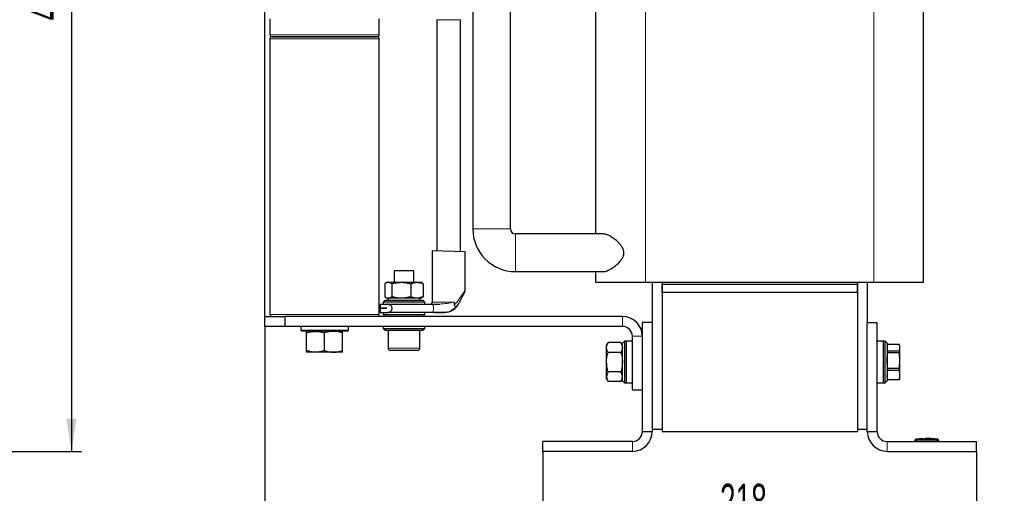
# Model space of a CAD drawing. Header units: millimetres. Extents: x 5 to 418, y 2 to 292.
# Tile 28 of 30: x 156 to 255, y 167 to 215. Entities that reach past the tile are written whole.
import ezdxf

# ---------------------------------------------------------------- set-up
doc = ezdxf.new("R2010")
doc.units = ezdxf.units.MM
doc.layers.add('SLD-0', color=7, linetype='Continuous')
doc.styles.add('SLDTEXTSTYLE0', font='TXT', dxfattribs={"width": 0.605})
doc.dimstyles.new('SLDDIMSTYLE0', dxfattribs={"dimtxt": 3.5, "dimasz": 3.302, "dimexe": 0, "dimexo": 0.0625, "dimgap": 0.875, "dimtad": 1, "dimlfac": 5, "dimrnd": 1e-09, "dimzin": 12, "dimdsep": 46, "dimtxsty": 'SLDTEXTSTYLE0', "dimsah": 1, "dimcen": 0.09, "dimadec": 0, "dimazin": 3, "dimtfac": 1, "dimtofl": 0, "dimtmove": 0, "dimatfit": 3, "dimfxl": 1, "dimfrac": 2, "dimtolj": 1, "dimtzin": 12, "dimarcsym": 0})
doc.dimstyles.new('SLDDIMSTYLE1', dxfattribs={"dimtxt": 3.5, "dimasz": 3.302, "dimexe": 0, "dimexo": 0.0625, "dimgap": 0.875, "dimtad": 1, "dimdec": 0, "dimlfac": 5, "dimrnd": 1e-09, "dimzin": 12, "dimdsep": 46, "dimtxsty": 'SLDTEXTSTYLE0', "dimsah": 1, "dimcen": 0.09, "dimadec": 0, "dimazin": 3, "dimtfac": 1, "dimtofl": 0, "dimtmove": 0, "dimatfit": 3, "dimfxl": 1, "dimfrac": 2, "dimtolj": 1, "dimtzin": 12, "dimarcsym": 0})

# ---------------------------------------------------------------- blocks, each defined once
blk = doc.blocks.new('_D_2')
at = {"layer": 'SLD-0', "color": 7}
for p, q in [((136.376, 265.982), (161.749, 265.982)), ((160.749, 265.982), (160.749, 171.037)), ((151.456, 171.037), (161.749, 171.037))]:
    blk.add_line(p, q, dxfattribs=at)
for points in [[(160.749, 265.982), (160.241, 262.68), (161.257, 262.68)], [(160.749, 171.037), (161.257, 174.339), (160.241, 174.339)]]:
    blk.add_solid(points, dxfattribs=at)
at = {"layer": 'SLD-0', "color": 7, "insert": (156.238, 214.499), "char_height": 3.5, "attachment_point": 1, "rotation": 90, "style": 'SLDTEXTSTYLE0'}
blk.add_mtext('475', dxfattribs=at)
blk = doc.blocks.new('_D_3')
at = {"layer": 'SLD-0', "color": 7}
for p, q in [((208.237, 171.037), (208.237, 162.256)), ((251.897, 171.037), (251.897, 162.256)), ((251.897, 163.256), (208.237, 163.256))]:
    blk.add_line(p, q, dxfattribs=at)
for points in [[(208.237, 163.256), (211.539, 162.748), (211.539, 163.764)], [(251.897, 163.256), (248.595, 163.764), (248.595, 162.748)]]:
    blk.add_solid(points, dxfattribs=at)
at = {"layer": 'SLD-0', "color": 7, "insert": (226.057, 167.768), "char_height": 3.5, "attachment_point": 1, "style": 'SLDTEXTSTYLE0'}
blk.add_mtext('218', dxfattribs=at)
blk = doc.blocks.new('_D_4')
at = {"layer": 'SLD-0', "color": 7}
for p, q in [((180.237, 183.637), (180.237, 155.059)), ((251.897, 171.037), (251.897, 155.059)), ((251.897, 156.059), (180.237, 156.059))]:
    blk.add_line(p, q, dxfattribs=at)
for points in [[(180.237, 156.059), (183.539, 155.551), (183.539, 156.567)], [(251.897, 156.059), (248.595, 156.567), (248.595, 155.551)]]:
    blk.add_solid(points, dxfattribs=at)
at = {"layer": 'SLD-0', "color": 7, "insert": (212.057, 160.571), "char_height": 3.5, "attachment_point": 1, "style": 'SLDTEXTSTYLE0'}
blk.add_mtext('358', dxfattribs=at)
blk = doc.blocks.new('_D_5')
at = {"layer": 'SLD-0', "color": 7}
for p, q in [((180.237, 184.637), (180.237, 272.86)), ((254.697, 265.872), (254.697, 272.86)), ((180.237, 271.86), (254.697, 271.86))]:
    blk.add_line(p, q, dxfattribs=at)
for points in [[(180.237, 271.86), (183.539, 271.352), (183.539, 272.368)], [(254.697, 271.86), (251.395, 272.368), (251.395, 271.352)]]:
    blk.add_solid(points, dxfattribs=at)
at = {"layer": 'SLD-0', "color": 7, "insert": (211.452, 276.372), "char_height": 3.5, "attachment_point": 1, "style": 'SLDTEXTSTYLE0'}
blk.add_mtext('372,3', dxfattribs=at)

msp = doc.modelspace()

# ---------------------------------------------------------------- linework, layer by layer
at = {"color": 7, "linetype": 'Continuous', "lineweight": 25}
for p, q in [((201.1672, 240.4573), (201.1672, 193.4573)), ((204.9672, 193.4573), (204.9672, 240.4573)), ((213.5672, 192.9573), (213.5672, 230.4573)), ((246.5672, 188.0573), (246.5672, 230.4573)), ((180.7372, 214.6373), (180.7372, 213.0373)), ((191.7372, 213.0373), (191.7372, 214.6373)), ((197.5372, 214.5521), (197.5372, 191.2237)), ((199.9372, 191.151), (199.9372, 214.5521)), ((180.7372, 212.6373), (180.7372, 184.8373)), ((180.9372, 212.8373), (191.5372, 212.8373)), ((191.5372, 212.8373), (180.9372, 212.8373)), ((191.7372, 184.8373), (191.7372, 212.6373)), ((214.3097, 192.9573), (205.4672, 192.9573)), ((197.0872, 191.2373), (197.0872, 186.0773)), ((200.3872, 191.1373), (197.0872, 191.2373)), ((200.3872, 187.2329), (200.3872, 191.1373)), ((193.2372, 189.2373), (193.2372, 188.0773)), ((195.2372, 189.2373), (193.2372, 189.2373)), ((195.2372, 188.0773), (195.2372, 189.2373)), ((205.4672, 189.1573), (214.2997, 189.1573)), ((213.5672, 188.0573), (213.5672, 189.1573)), ((192.2985, 187.9255), (192.2985, 186.6292)), ((192.5372, 188.0773), (192.4142, 188.0063)), ((192.5372, 188.0773), (192.6498, 188.0773)), ((192.6498, 188.0773), (193.9704, 188.0773)), ((193.0011, 187.9255), (193.0011, 186.6292)), ((193.9704, 188.0773), (195.5578, 188.0773)), ((194.9398, 187.9255), (194.9398, 186.6292)), ((195.5578, 188.0773), (195.9372, 188.0773)), ((196.0601, 188.0063), (195.9372, 188.0773)), ((196.0578, 188.0022), (196.1759, 187.9255)), ((196.1759, 187.9255), (196.1759, 186.6292)), ((218.5672, 188.0573), (213.5672, 188.0573)), ((241.5672, 188.0573), (218.5672, 188.0573)), ((219.2372, 188.0573), (219.2372, 184.0373)), ((220.2372, 188.0573), (220.2372, 173.2573)), ((220.2372, 188.0573), (220.2372, 187.8573)), ((220.2372, 187.0373), (220.2372, 187.8573)), ((239.8972, 187.8573), (220.2372, 187.8573)), ((239.8972, 188.0573), (239.8972, 173.2573)), ((239.8972, 188.0573), (239.8972, 187.8573)), ((239.8972, 187.0373), (239.8972, 187.8573)), ((240.8972, 188.0573), (240.8972, 184.0373)), ((246.5672, 188.0573), (241.5672, 188.0573)), ((192.4137, 186.5486), (192.5372, 186.4773)), ((192.6498, 186.4773), (192.5372, 186.4773)), ((192.6372, 186.4773), (192.6372, 186.2773)), ((193.9704, 186.4773), (192.6498, 186.4773)), ((195.5578, 186.4773), (193.9704, 186.4773)), ((195.9372, 186.4773), (195.5578, 186.4773)), ((195.8372, 186.2773), (195.8372, 186.4773)), ((195.9372, 186.4773), (196.0606, 186.5486)), ((196.1759, 186.6292), (196.0577, 186.5536)), ((239.8972, 187.0373), (220.2372, 187.0373)), ((220.2372, 187.0373), (220.2372, 173.0373)), ((239.8972, 187.0373), (239.8972, 173.0373)), ((191.8372, 185.8773), (191.8372, 185.4603)), ((191.8372, 185.4573), (191.8372, 185.0373)), ((192.3372, 186.2773), (192.1372, 186.0773)), ((192.1372, 186.0773), (192.1372, 185.8773)), ((196.3372, 186.0773), (192.1372, 186.0773)), ((192.3372, 186.2773), (196.1372, 186.2773)), ((192.6322, 185.8773), (194.9568, 185.8773)), ((196.3372, 186.0773), (196.1372, 186.2773)), ((196.3372, 185.8773), (196.3372, 186.0773)), ((197.07, 185.8773), (197.8418, 185.8773)), ((199.4382, 185.4953), (198.9875, 185.1993)), ((199.2848, 186.0773), (199.2848, 185.7964)), ((180.2372, 183.6373), (180.2372, 184.6373)), ((180.2372, 184.6373), (182.2372, 184.6373)), ((182.2372, 184.6373), (182.2372, 183.6373)), ((216.2372, 184.6373), (182.2372, 184.6373)), ((192.1372, 185.0373), (192.1372, 184.8373)), ((192.1372, 184.8373), (192.3372, 184.6373)), ((192.1372, 184.8373), (195.5817, 184.8373)), ((195.5817, 185.0373), (192.6308, 185.0373)), ((195.5817, 184.8373), (196.3372, 184.8373)), ((196.1372, 184.6373), (196.3372, 184.8373)), ((196.3372, 184.8373), (196.3372, 185.0373)), ((198.3176, 185.0373), (197.07, 185.0373)), ((198.4049, 185.0544), (198.3176, 185.0373)), ((182.2372, 183.6373), (180.2372, 183.6373)), ((216.2372, 183.6373), (182.2372, 183.6373)), ((183.8372, 183.6373), (183.8372, 183.2623)), ((188.6372, 183.2623), (188.6372, 183.6373)), ((192.1372, 183.6373), (192.1372, 183.4373)), ((196.3372, 183.4373), (196.3372, 183.6373)), ((219.2372, 184.0373), (218.2372, 184.0373)), ((218.2372, 184.0373), (218.2372, 173.0373)), ((219.2372, 184.0373), (219.2372, 173.0373)), ((240.8972, 184.0373), (241.8972, 184.0373)), ((240.8972, 173.0373), (240.8972, 184.0373)), ((241.8972, 173.0373), (241.8972, 184.0373)), ((183.8372, 183.2623), (183.9622, 183.1373)), ((183.8372, 183.2623), (188.6372, 183.2623)), ((188.5122, 183.1373), (183.9622, 183.1373)), ((184.4372, 181.1981), (184.4372, 182.9766)), ((186.2372, 181.1981), (186.2372, 182.9766)), ((188.0372, 181.1981), (188.0372, 182.9766)), ((188.5122, 183.1373), (188.6372, 183.2623)), ((192.1372, 183.4373), (192.3372, 183.2373)), ((192.1372, 183.4373), (196.3372, 183.4373)), ((196.1372, 183.2373), (192.3372, 183.2373)), ((192.6372, 183.2373), (192.6372, 181.4373)), ((195.8372, 181.4373), (195.8372, 183.2373)), ((196.1372, 183.2373), (196.3372, 183.4373)), ((217.2372, 177.2373), (217.2372, 182.6373)), ((214.789, 182.0003), (214.6372, 181.7373)), ((214.6372, 181.5096), (214.6372, 181.7373)), ((214.6372, 180.0373), (214.6372, 181.5096)), ((216.0853, 182.0003), (214.789, 182.0003)), ((216.2372, 181.7373), (216.0853, 182.0003)), ((216.4372, 182.1373), (216.2372, 181.9373)), ((216.2372, 178.1373), (216.2372, 181.9373)), ((216.6372, 182.1373), (216.4372, 182.1373)), ((216.4372, 182.1373), (216.4372, 177.9373)), ((217.2372, 182.1373), (216.6372, 182.1373)), ((216.6372, 177.9373), (216.6372, 182.1373)), ((216.6372, 179.339), (216.6372, 182.1373)), ((242.4972, 182.1373), (241.8972, 182.1373)), ((242.6972, 182.1373), (242.4972, 182.1373)), ((242.4972, 182.1373), (242.4972, 177.9373)), ((242.8972, 181.9373), (242.6972, 182.1373)), ((242.6972, 177.9373), (242.6972, 182.1373)), ((242.8972, 181.9373), (242.8972, 178.1373)), ((242.9422, 181.7918), (242.8972, 181.6373)), ((242.945, 181.791), (242.9487, 181.8136)), ((244.1256, 181.8136), (242.9487, 181.8136)), ((244.1772, 181.4972), (244.1256, 181.8136)), ((244.1256, 181.1808), (244.1772, 181.4972)), ((244.1772, 181.6373), (244.1322, 181.7918)), ((244.1772, 181.4972), (244.1772, 181.6373)), ((244.1772, 180.2002), (244.1772, 181.4972)), ((185.3372, 181.0373), (184.4372, 181.0373)), ((187.1372, 181.0373), (185.3372, 181.0373)), ((188.0372, 181.0373), (187.1372, 181.0373)), ((216.0853, 181.0188), (214.789, 181.0188)), ((242.8972, 180.2002), (242.9487, 180.9693)), ((242.9487, 181.1808), (242.9487, 180.9693)), ((242.9487, 181.1808), (244.1256, 181.1808)), ((244.1256, 180.9693), (242.9487, 180.9693)), ((244.1256, 181.1808), (244.1256, 180.9693)), ((244.1772, 180.2002), (244.1256, 180.9693)), ((214.6372, 178.5651), (214.6372, 180.0373)), ((242.9487, 179.4311), (242.8972, 180.2002)), ((244.1256, 179.4311), (244.1772, 180.2002)), ((244.1772, 178.7403), (244.1772, 180.2002)), ((214.6372, 178.3373), (214.6372, 178.5651)), ((216.0853, 179.0558), (214.789, 179.0558)), ((216.6372, 177.9373), (216.6372, 179.339)), ((242.9487, 178.2876), (242.8972, 178.7403)), ((242.9487, 179.4311), (244.1256, 179.4311)), ((242.9487, 179.4311), (242.9487, 179.193)), ((244.1256, 179.193), (242.9487, 179.193)), ((244.1256, 179.193), (244.1256, 179.4311)), ((244.1772, 178.7403), (244.1256, 179.193)), ((244.1256, 178.2876), (244.1772, 178.7403)), ((244.1772, 178.4373), (244.1772, 178.7403)), ((214.6372, 178.3373), (214.789, 178.0743)), ((216.0853, 178.0743), (214.789, 178.0743)), ((216.0853, 178.0743), (216.2372, 178.3373)), ((216.2372, 178.1373), (216.4372, 177.9373)), ((216.4372, 177.9373), (216.6372, 177.9373)), ((216.6372, 177.9373), (217.2372, 177.9373)), ((241.8972, 177.9373), (242.4972, 177.9373)), ((242.4972, 177.9373), (242.6972, 177.9373)), ((242.6972, 177.9373), (242.8972, 178.1373)), ((242.8972, 178.4373), (242.9422, 178.2828)), ((242.945, 178.2837), (242.9487, 178.261)), ((242.9487, 178.2876), (244.1256, 178.2876)), ((242.9487, 178.2876), (242.9487, 178.261)), ((244.1256, 178.261), (242.9487, 178.261)), ((244.1256, 178.261), (244.1256, 178.2876)), ((244.1293, 178.2837), (244.1256, 178.261)), ((244.1322, 178.2828), (244.1772, 178.4373)), ((217.2372, 177.2373), (218.2372, 177.2373)), ((218.2372, 173.0373), (219.2372, 173.0373)), ((220.2372, 173.2573), (219.2372, 173.2573)), ((220.2372, 173.0373), (239.8972, 173.0373)), ((240.8972, 173.2573), (239.8972, 173.2573)), ((240.8972, 173.0373), (241.8972, 173.0373)), ((208.2372, 171.0373), (208.2372, 172.0373)), ((217.2372, 172.0373), (208.2372, 172.0373)), ((242.8972, 172.0373), (251.8972, 172.0373)), ((245.6972, 172.0373), (245.6972, 172.0997)), ((246.1219, 172.2768), (245.8056, 172.2522)), ((246.4831, 172.3169), (246.1119, 172.2944)), ((246.5479, 172.2854), (246.1214, 172.2679)), ((246.1214, 172.2807), (246.5479, 172.2854)), ((246.1214, 172.2807), (246.1214, 172.2767)), ((246.1214, 172.2542), (246.1214, 172.2502)), ((246.5485, 172.3126), (246.169, 172.2948)), ((246.7087, 172.3118), (247.571, 172.2999)), ((246.8482, 172.2901), (247.644, 172.2826)), ((247.644, 172.2694), (246.8482, 172.2901)), ((247.644, 172.2786), (247.0899, 172.2838)), ((247.6535, 172.2976), (247.2828, 172.3186)), ((247.9888, 172.2522), (247.6434, 172.2791)), ((247.644, 172.2826), (247.644, 172.2786)), ((247.644, 172.255), (247.644, 172.251)), ((248.0972, 172.0373), (248.0972, 172.0997)), ((251.8972, 171.0373), (251.8972, 172.0373)), ((217.2372, 171.0373), (208.2372, 171.0373)), ((242.8972, 171.0373), (251.8972, 171.0373))]:
    msp.add_line(p, q, dxfattribs=at)
at = {"color": 7, "linetype": 'Continuous', "lineweight": 18}
for p, q in [((218.5672, 188.0573), (218.5672, 230.4573)), ((241.5672, 188.0573), (241.5672, 230.4573)), ((197.5372, 214.5521), (199.9372, 214.5521)), ((180.7372, 213.0373), (191.7372, 213.0373)), ((191.7372, 212.6373), (180.7372, 212.6373)), ((201.1672, 193.4573), (204.9672, 193.4573)), ((205.4672, 189.1573), (205.4672, 192.9573)), ((197.0872, 186.0773), (199.2848, 186.0773)), ((180.7372, 184.8373), (191.7372, 184.8373)), ((216.2372, 183.6373), (216.2372, 184.6373)), ((218.2372, 182.6373), (217.2372, 182.6373)), ((192.6372, 181.4373), (195.8372, 181.4373)), ((217.2372, 171.0373), (217.2372, 172.0373)), ((242.8972, 172.0373), (242.8972, 171.0373)), ((245.8955, 172.2397), (245.8972, 172.0997)), ((245.8972, 172.0373), (245.8972, 172.0997)), ((247.8988, 172.2397), (247.8972, 172.0997)), ((247.8972, 172.0373), (247.8972, 172.0997)), ((247.9596, 172.2397), (247.9758, 172.2539))]:
    msp.add_line(p, q, dxfattribs=at)
at = {"color": 7, "linetype": 'Continuous', "lineweight": 25}
for centre, radius, start, end in [((180.9372, 213.0373), 0.2, 180, 270), ((180.9372, 212.6373), 0.2, 90, 180), ((191.5372, 213.0373), 0.2, 270, 0), ((191.5372, 212.6373), 0.2, 0, 90), ((205.4672, 193.4573), 4.3, 180, 270), ((205.4672, 193.4573), 0.5, 180, 270), ((196.8872, 186.0773), 0.2, 270, 0), ((180.9372, 184.8373), 0.2, 180, 270), ((191.5372, 184.8373), 0.2, 270, 0), ((216.2372, 182.6373), 2, 0, 90), ((216.2372, 182.6373), 1, 0, 90), ((192.8372, 181.4373), 0.2, 180, 270), ((195.6372, 181.4373), 0.2, 270, 360), ((217.2372, 173.0373), 2, 270, 0), ((217.2372, 173.0373), 1, 270, 0), ((242.8972, 173.0373), 2, 180, 270), ((242.8972, 173.0373), 1, 180, 270), ((245.8372, 172.1152), 0.14, 97.642337, 180), ((247.9572, 172.1152), 0.14, 360, 82.373112)]:
    msp.add_arc(centre, radius, start, end, dxfattribs=at)
at = {"color": 7, "linetype": 'Continuous', "lineweight": 18}
for centre, start, end in [((245.8372, 172.0997), 90.989679, 179.997938), ((247.9572, 172.0997), 0.002064, 89.009565)]:
    msp.add_arc(centre, 0.14, start, end, dxfattribs=at)
at = {"color": 7, "linetype": 'Continuous', "lineweight": 25}
for points, knots in [([(214.2997, 189.1626), (214.3065, 189.1609), (214.4249, 189.1305), (214.6981, 189.236), (215.0815, 189.4203), (215.4477, 189.6698), (215.8163, 189.9752), (216.1178, 190.3144), (216.325, 190.6683), (216.4085, 191.0092), (216.3555, 191.3722), (216.1908, 191.6897), (215.9695, 191.9706), (215.6867, 192.2501), (215.3459, 192.5226), (214.9856, 192.747), (214.6745, 192.8838), (214.4468, 192.9636), (214.342, 192.9425), (214.3097, 192.936)], [0, 0, 0, 0, 0.00588819, 0.10335966, 0.1765827, 0.24986991, 0.32447498, 0.39878951, 0.44708077, 0.49587811, 0.53873887, 0.59330267, 0.64300492, 0.69282388, 0.77091442, 0.84899228, 0.91078457, 0.97250717, 1, 1, 1, 1]), ([(192.6498, 188.0773), (192.6415, 188.0771), (192.5784, 188.0758), (192.4595, 188.0426), (192.3525, 187.9648), (192.2985, 187.9255)], [0, 0, 0, 0, 0.07008803, 0.5307834, 1, 1, 1, 1]), ([(193.0011, 187.9255), (192.9441, 187.9679), (192.8289, 188.0536), (192.7099, 188.0694), (192.6498, 188.0773)], [0, 0, 0, 0, 0.495458, 1, 1, 1, 1]), ([(193.0011, 187.9255), (193.1585, 187.9679), (193.4763, 188.0536), (193.8047, 188.0694), (193.9704, 188.0773)], [0, 0, 0, 0, 0.49545796, 1, 1, 1, 1]), ([(193.9704, 188.0773), (193.9934, 188.0771), (194.1674, 188.0758), (194.4955, 188.0426), (194.7908, 187.9648), (194.9398, 187.9255)], [0, 0, 0, 0, 0.070088, 0.5307834, 1, 1, 1, 1]), ([(194.9398, 187.9255), (195.0933, 187.9866), (195.2971, 188.0677), (195.5062, 188.0754), (195.5578, 188.0773)], [0, 0, 0, 0, 0.7534206, 1, 1, 1, 1]), ([(195.5578, 188.0773), (195.719, 188.0591), (195.9283, 188.0353), (196.1296, 187.946), (196.1759, 187.9255)], [0, 0, 0, 0, 0.77029176, 1, 1, 1, 1]), ([(192.2985, 186.6292), (192.3556, 186.5867), (192.4707, 186.5011), (192.5897, 186.4853), (192.6498, 186.4773)], [0, 0, 0, 0, 0.495458, 1, 1, 1, 1]), ([(192.6498, 186.4773), (192.6581, 186.4775), (192.7212, 186.4789), (192.8401, 186.512), (192.9471, 186.5899), (193.0011, 186.6292)], [0, 0, 0, 0, 0.070088, 0.5307834, 1, 1, 1, 1]), ([(193.9704, 186.4773), (193.9475, 186.4775), (193.7735, 186.4789), (193.4454, 186.512), (193.1501, 186.5899), (193.0011, 186.6292)], [0, 0, 0, 0, 0.070088, 0.5307834, 1, 1, 1, 1]), ([(194.9398, 186.6292), (194.7824, 186.5867), (194.4646, 186.5011), (194.1362, 186.4853), (193.9704, 186.4773)], [0, 0, 0, 0, 0.495458, 1, 1, 1, 1]), ([(195.5578, 186.4773), (195.5062, 186.4792), (195.2971, 186.4869), (195.0933, 186.568), (194.9398, 186.6292)], [0, 0, 0, 0, 0.2465794, 1, 1, 1, 1]), ([(196.1759, 186.6292), (196.1296, 186.6086), (195.9283, 186.5193), (195.719, 186.4956), (195.5578, 186.4773)], [0, 0, 0, 0, 0.2297082, 1, 1, 1, 1]), ([(199.2848, 185.7964), (199.363, 185.8623), (199.5195, 185.9941), (199.6873, 186.2482), (199.8553, 186.4867), (199.9997, 186.6895), (200.1152, 186.8549), (200.2035, 186.9803), (200.2901, 187.1026), (200.3686, 187.2149), (200.381, 187.2269), (200.3872, 187.2329)], [0, 0, 0, 0, 0.12487729, 0.25001216, 0.37548501, 0.50025716, 0.59042528, 0.67362543, 0.75048909, 0.87528789, 1, 1, 1, 1]), ([(199.4382, 185.4953), (199.5536, 185.6439), (199.7846, 185.9414), (200.0109, 186.433), (200.2051, 186.7882), (200.3026, 186.9785), (200.3338, 187.0303), (200.3361, 187.033), (200.3373, 187.0343)], [0, 0, 0, 0, 0.2497067, 0.5001407, 0.7498086, 0.8748178, 0.9373445, 1, 1, 1, 1]), ([(200.3452, 187.054), (200.3579, 187.0833), (200.3845, 187.1448), (200.3862, 187.2118), (200.3871, 187.2468)], [0, 0, 0, 0, 0.4775901, 1, 1, 1, 1]), ([(191.8471, 185.8773), (191.8447, 185.8773), (191.8359, 185.8773), (191.9096, 185.8773), (192.0673, 185.8773), (192.2931, 185.8773), (192.4919, 185.8773), (192.5834, 185.8773)], [0, 0, 0, 0, 0.0923746, 0.3297332, 0.5604023, 0.7977609, 1, 1, 1, 1]), ([(191.847, 185.4603), (191.8462, 185.4603), (191.8439, 185.4603), (191.9351, 185.4603), (192.1106, 185.4603), (192.3171, 185.4603), (192.4689, 185.4603), (192.5155, 185.4603)], [0, 0, 0, 0, 0.1481078, 0.3975424, 0.6399473, 0.889382, 1, 1, 1, 1]), ([(192.5155, 185.4573), (192.375, 185.4573), (192.0857, 185.4573), (191.8623, 185.4573), (191.8609, 185.4573), (191.8603, 185.4573)], [0, 0, 0, 0, 0.3581493, 0.7368951, 1, 1, 1, 1]), ([(192.5834, 185.0373), (192.6334, 185.0435), (192.7434, 185.0572), (192.8871, 185.1515), (192.9825, 185.2654), (193.0284, 185.3626), (193.0411, 185.4622), (193.0268, 185.5579), (192.9746, 185.6618), (192.9038, 185.7425), (192.7875, 185.8277), (192.6828, 185.8713), (192.6041, 185.8761), (192.5834, 185.8773)], [0, 0, 0, 0, 0.1360426, 0.2990841, 0.3809424, 0.4420824, 0.503397, 0.562767, 0.6170849, 0.7270811, 0.7823738, 0.9428809, 1, 1, 1, 1]), ([(192.5834, 185.8773), (192.9579, 185.8773), (193.7069, 185.8773), (194.585, 185.8773), (195.2175, 185.8773), (195.6045, 185.8773), (196.0063, 185.8773), (196.372, 185.8773), (196.7367, 185.8773), (196.9488, 185.8773), (197.07, 185.8773)], [0, 0, 0, 0, 0.2499164, 0.4998327, 0.5859218, 0.6720109, 0.7581, 0.8538976, 0.9165622, 1, 1, 1, 1]), ([(197.3072, 185.0373), (197.4051, 185.0372), (197.6522, 185.0368), (198.0302, 185.0403), (198.4671, 185.0456), (198.8179, 185.1149), (199.1437, 185.2567), (199.2942, 185.3821), (199.3793, 185.4529)], [0, 0, 0, 0, 0.1370333, 0.345936, 0.5140184, 0.7187378, 0.8410491, 1, 1, 1, 1]), ([(198.9929, 185.1869), (199.0116, 185.1953), (199.0512, 185.2133), (199.3302, 185.3686), (199.5276, 185.6025), (199.6338, 185.7282)], [0, 0, 0, 0, 0.2913668, 0.6190011, 1, 1, 1, 1]), ([(199.6217, 185.7107), (199.6338, 185.7281), (199.6471, 185.7473), (199.6596, 185.7674), (199.6608, 185.7694)], [0, 0, 0, 0, 0.9020983, 1, 1, 1, 1]), ([(191.8471, 185.0373), (191.8447, 185.0373), (191.8359, 185.0373), (191.9096, 185.0373), (192.0673, 185.0373), (192.2931, 185.0373), (192.4919, 185.0373), (192.5834, 185.0373)], [0, 0, 0, 0, 0.09237459, 0.32973318, 0.56040235, 0.79776094, 1, 1, 1, 1]), ([(197.07, 185.0373), (196.8645, 185.0373), (196.4594, 185.0373), (195.8316, 185.0373), (195.2018, 185.0373), (194.1144, 185.0373), (193.2425, 185.0373), (192.5834, 185.0373)], [0, 0, 0, 0, 0.139004, 0.2741112, 0.417778, 0.5598885, 1, 1, 1, 1]), ([(184.4372, 182.9766), (184.5833, 183.0215), (184.8784, 183.1122), (185.1833, 183.1289), (185.3372, 183.1373)], [0, 0, 0, 0, 0.495458, 1, 1, 1, 1]), ([(184.4372, 182.9766), (184.4372, 182.9973), (184.4372, 183.092), (184.4372, 183.1175), (184.4372, 183.1373)], [0, 0, 0, 0, 0.21895241, 1, 1, 1, 1]), ([(185.3372, 183.1373), (185.3585, 183.1371), (185.5201, 183.1357), (185.8247, 183.1006), (186.0988, 183.0181), (186.2372, 182.9766)], [0, 0, 0, 0, 0.07009, 0.5307844, 1, 1, 1, 1]), ([(187.1372, 183.1373), (187.1158, 183.1371), (186.9543, 183.1357), (186.6497, 183.1006), (186.3755, 183.0181), (186.2372, 182.9766)], [0, 0, 0, 0, 0.07009, 0.5307844, 1, 1, 1, 1]), ([(188.0372, 182.9766), (187.891, 183.0215), (187.596, 183.1122), (187.291, 183.1289), (187.1372, 183.1373)], [0, 0, 0, 0, 0.495458, 1, 1, 1, 1]), ([(188.0372, 182.9766), (188.0372, 182.9973), (188.0372, 183.092), (188.0372, 183.1175), (188.0372, 183.1373)], [0, 0, 0, 0, 0.2189524, 1, 1, 1, 1]), ([(214.6372, 181.5096), (214.6374, 181.5212), (214.6387, 181.6093), (214.6719, 181.7754), (214.7497, 181.9249), (214.789, 182.0003)], [0, 0, 0, 0, 0.070088, 0.5307834, 1, 1, 1, 1]), ([(214.789, 181.0188), (214.7466, 181.0985), (214.6609, 181.2594), (214.6451, 181.4257), (214.6372, 181.5096)], [0, 0, 0, 0, 0.49545796, 1, 1, 1, 1]), ([(216.0853, 182.0003), (216.1278, 181.9206), (216.2134, 181.7598), (216.2292, 181.5935), (216.2372, 181.5096)], [0, 0, 0, 0, 0.495458, 1, 1, 1, 1]), ([(216.2372, 181.5096), (216.237, 181.4979), (216.2356, 181.4098), (216.2025, 181.2438), (216.1246, 181.0943), (216.0853, 181.0188)], [0, 0, 0, 0, 0.070088, 0.5307834, 1, 1, 1, 1]), ([(185.3372, 181.0373), (185.3158, 181.0375), (185.1543, 181.039), (184.8497, 181.0741), (184.5755, 181.1565), (184.4372, 181.1981)], [0, 0, 0, 0, 0.07009, 0.5307844, 1, 1, 1, 1]), ([(184.4372, 181.0373), (184.4372, 181.0572), (184.4372, 181.0826), (184.4372, 181.1774), (184.4372, 181.1981)], [0, 0, 0, 0, 0.78104759, 1, 1, 1, 1]), ([(186.2372, 181.1981), (186.091, 181.1532), (185.796, 181.0625), (185.491, 181.0458), (185.3372, 181.0373)], [0, 0, 0, 0, 0.495458, 1, 1, 1, 1]), ([(186.2372, 181.1981), (186.3833, 181.1532), (186.6784, 181.0625), (186.9833, 181.0458), (187.1372, 181.0373)], [0, 0, 0, 0, 0.495458, 1, 1, 1, 1]), ([(187.1372, 181.0373), (187.1585, 181.0375), (187.3201, 181.039), (187.6247, 181.0741), (187.8988, 181.1565), (188.0372, 181.1981)], [0, 0, 0, 0, 0.07009, 0.5307844, 1, 1, 1, 1]), ([(188.0372, 181.0373), (188.0372, 181.0572), (188.0372, 181.0826), (188.0372, 181.1774), (188.0372, 181.1981)], [0, 0, 0, 0, 0.78104759, 1, 1, 1, 1]), ([(192.8372, 181.2373), (192.8559, 181.2373), (192.8847, 181.2373), (193.0592, 181.2373), (193.2399, 181.2373), (193.4642, 181.2373), (193.7901, 181.2373), (194.2372, 181.2373), (194.6842, 181.2373), (195.0102, 181.2373), (195.2344, 181.2373), (195.4151, 181.2373), (195.5897, 181.2373), (195.6185, 181.2373), (195.6372, 181.2373)], [0, 0, 0, 0, 0.1197284, 0.1841803, 0.25, 0.3158197, 0.3802716, 0.5, 0.6197284, 0.6841803, 0.75, 0.8158197, 0.8802716, 1, 1, 1, 1]), ([(214.6372, 180.0373), (214.6391, 180.1192), (214.6468, 180.4514), (214.7279, 180.775), (214.789, 181.0188)], [0, 0, 0, 0, 0.2465794, 1, 1, 1, 1]), ([(216.0853, 181.0188), (216.1465, 180.775), (216.2276, 180.4514), (216.2353, 180.1192), (216.2372, 180.0373)], [0, 0, 0, 0, 0.7534206, 1, 1, 1, 1]), ([(214.789, 179.0558), (214.7685, 179.1293), (214.6792, 179.449), (214.6554, 179.7813), (214.6372, 180.0373)], [0, 0, 0, 0, 0.22970824, 1, 1, 1, 1]), ([(216.2372, 180.0373), (216.2189, 179.7813), (216.1952, 179.449), (216.1059, 179.1293), (216.0853, 179.0558)], [0, 0, 0, 0, 0.77029176, 1, 1, 1, 1]), ([(214.789, 179.0558), (214.7466, 178.9761), (214.6609, 178.8153), (214.6451, 178.649), (214.6372, 178.5651)], [0, 0, 0, 0, 0.495458, 1, 1, 1, 1]), ([(214.6372, 178.5651), (214.6374, 178.5534), (214.6387, 178.4654), (214.6719, 178.2993), (214.7497, 178.1498), (214.789, 178.0743)], [0, 0, 0, 0, 0.070088, 0.5307834, 1, 1, 1, 1]), ([(216.2372, 178.5651), (216.237, 178.5767), (216.2356, 178.6648), (216.2025, 178.8309), (216.1246, 178.9804), (216.0853, 179.0558)], [0, 0, 0, 0, 0.070088, 0.5307834, 1, 1, 1, 1]), ([(216.0853, 178.0743), (216.1278, 178.154), (216.2134, 178.3149), (216.2292, 178.4812), (216.2372, 178.5651)], [0, 0, 0, 0, 0.495458, 1, 1, 1, 1]), ([(246.1214, 172.2542), (246.3296, 172.2588), (246.8371, 172.2701), (247.3447, 172.2606), (247.644, 172.255)], [0, 0, 0, 0, 0.4103295, 1, 1, 1, 1]), ([(247.644, 172.251), (247.4359, 172.2554), (246.9284, 172.2661), (246.4208, 172.2561), (246.1214, 172.2502)], [0, 0, 0, 0, 0.4100764, 1, 1, 1, 1]), ([(247.028, 172.333), (246.9796, 172.337), (246.8747, 172.3458), (246.7699, 172.3361), (246.7136, 172.3309)], [0, 0, 0, 0, 0.46211701, 1, 1, 1, 1]), ([(247.571, 172.2999), (247.3628, 172.3188), (247.1134, 172.3414), (246.864, 172.3277), (246.8227, 172.3255)], [0, 0, 0, 0, 0.83462858, 1, 1, 1, 1])]:
    msp.add_open_spline(points, degree=3, knots=knots, dxfattribs=at)
at = {"color": 7, "linetype": 'Continuous', "lineweight": 18}
for points, knots in [([(197.07, 185.0373), (197.0794, 185.0386), (197.0969, 185.0411), (197.1317, 185.0755), (197.1712, 185.1494), (197.196, 185.2686), (197.208, 185.3728), (197.2109, 185.4807), (197.2027, 185.62), (197.1771, 185.7371), (197.1476, 185.8096), (197.1234, 185.8473), (197.0969, 185.8732), (197.0794, 185.8759), (197.07, 185.8773)], [0, 0, 0, 0, 0.06431455, 0.12032182, 0.2499399, 0.37463714, 0.43344263, 0.50001245, 0.61978963, 0.74947393, 0.80994714, 0.87972456, 0.93578342, 1, 1, 1, 1]), ([(199.2848, 186.0773), (199.0481, 186.0333), (198.5742, 185.9451), (198.0861, 185.8999), (197.8418, 185.8773)], [0, 0, 0, 0, 0.4995624, 1, 1, 1, 1]), ([(199.2848, 185.7964), (199.3124, 185.7629), (199.3694, 185.6938), (199.4253, 185.6017), (199.4535, 185.5288), (199.4433, 185.5064), (199.4382, 185.4953)], [0, 0, 0, 0, 0.242901, 0.5000439, 0.7529199, 1, 1, 1, 1]), ([(245.8972, 172.0997), (245.8747, 172.0996), (245.8297, 172.0995), (245.7698, 172.0994), (245.7246, 172.0994), (245.7006, 172.0995), (245.6982, 172.0997), (245.6972, 172.0997)], [0, 0, 0, 0, 0.21467278, 0.42935247, 0.64402667, 0.85869575, 1, 1, 1, 1]), ([(245.8185, 172.2539), (245.8185, 172.2539), (245.8131, 172.2586), (245.8239, 172.2492), (245.8348, 172.2397)], [0, 0, 0, 0, 0.0000741, 1, 1, 1, 1]), ([(245.8348, 172.2397), (245.8351, 172.2396), (245.836, 172.2395), (245.8434, 172.2394), (245.8571, 172.2394), (245.8752, 172.2395), (245.8888, 172.2396), (245.8955, 172.2397)], [0, 0, 0, 0, 0.140567, 0.3553278, 0.5708439, 0.7860438, 1, 1, 1, 1]), ([(245.8955, 172.2397), (246.1229, 172.2418), (246.5777, 172.2462), (247.2455, 172.246), (247.6859, 172.2417), (247.8988, 172.2397)], [0, 0, 0, 0, 0.3404987, 0.6810489, 1, 1, 1, 1]), ([(247.8972, 172.0997), (247.6845, 172.1018), (247.2449, 172.1063), (246.5782, 172.1065), (246.1242, 172.102), (245.8972, 172.0997)], [0, 0, 0, 0, 0.3189779, 0.6594764, 1, 1, 1, 1]), ([(248.0972, 172.0997), (248.095, 172.0996), (248.0906, 172.0995), (248.0561, 172.0994), (248.0053, 172.0994), (247.9491, 172.0995), (247.9119, 172.0997), (247.8972, 172.0997)], [0, 0, 0, 0, 0.2146723, 0.429352, 0.6440261, 0.8586954, 1, 1, 1, 1]), ([(247.8988, 172.2397), (247.9033, 172.2396), (247.9145, 172.2395), (247.9314, 172.2394), (247.9468, 172.2394), (247.9574, 172.2395), (247.9589, 172.2396), (247.9596, 172.2397)], [0, 0, 0, 0, 0.1406569, 0.3555038, 0.5710329, 0.7861716, 1, 1, 1, 1])]:
    msp.add_open_spline(points, degree=3, knots=knots, dxfattribs=at)

# ---------------------------------------------------------------- dimensions: what is measured, and where the dimension line sits
at = {"layer": 'SLD-0', "color": 7}
for base, p1, p2, dimstyle, picture, middle in [((254.6972, 271.8601), (180.2372, 184.6373), (254.6972, 265.8723), 'SLDDIMSTYLE0', '_D_5', (217.4672, 271.8601)), ((180.2372, 156.0594), (251.8972, 171.0373), (180.2372, 183.6373), 'SLDDIMSTYLE1', '_D_4', (216.0672, 156.0594)), ((208.2372, 163.2562), (251.8972, 171.0373), (208.2372, 171.0373), 'SLDDIMSTYLE1', '_D_3', (230.0672, 163.2562))]:
    dim = msp.add_linear_dim(base=base, p1=p1, p2=p2, dimstyle=dimstyle, dxfattribs=at)
    dim.commit()
    dim.dimension.update_dxf_attribs({"geometry": picture, "text_midpoint": middle, "dimtype": 160})
dim = msp.add_linear_dim(base=(160.7494, 171.0373), p1=(136.3763, 265.9823), p2=(151.4563, 171.0373), angle=90, dimstyle='SLDDIMSTYLE1', dxfattribs=at)
dim.commit()
dim.dimension.update_dxf_attribs({"geometry": '_D_2', "text_midpoint": (160.7494, 218.5098), "dimtype": 160})

doc.saveas('drawing.dxf')
